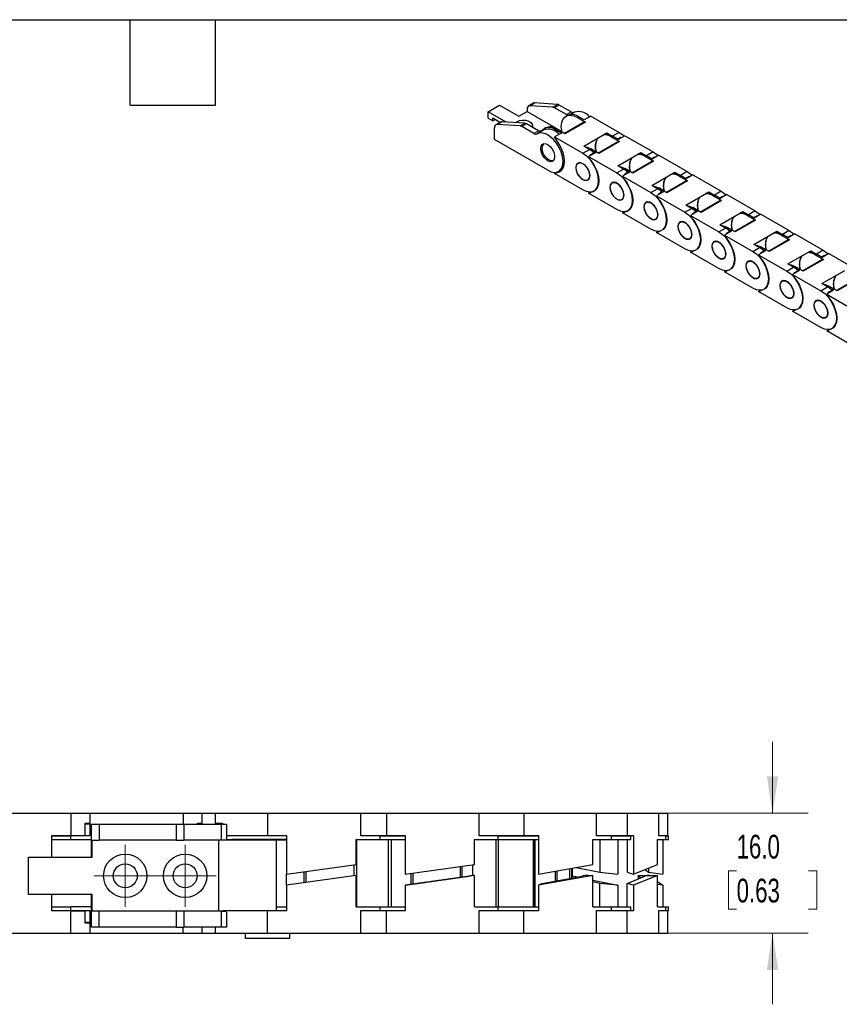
# Model space of a CAD drawing. Header units: millimetres. Extents: x 10 to 410, y 10 to 314.
# Tile 3 of 5: x 189 to 299, y 183 to 314. Entities that reach past the tile are written whole.
import ezdxf

# ---------------------------------------------------------------- set-up
doc = ezdxf.new("R2010")
doc.units = ezdxf.units.MM
doc.header["$LTSCALE"] = 1.5
doc.layers.add('TEXT', color=140, linetype='Continuous', lineweight=25)
doc.styles.add('SLDTEXTSTYLE0', font='TXT', dxfattribs={"width": 0.7})
doc.dimstyles.new('SLDDIMSTYLE2', dxfattribs={"dimtxt": 3.237012, "dimasz": 4.953, "dimexe": 0, "dimexo": 0.0625, "dimgap": 0.809253, "dimtad": 0, "dimtih": 1, "dimtoh": 1, "dimrnd": 1e-09, "dimzin": 4, "dimdsep": 46, "dimtxsty": 'SLDTEXTSTYLE0', "dimsah": 1, "dimcen": 0.09, "dimadec": 0, "dimazin": 1, "dimtfac": 1, "dimtmove": 0, "dimatfit": 0, "dimfxl": 0, "dimfrac": 2, "dimtolj": 1, "dimtzin": 12, "dimarcsym": 0})

# ---------------------------------------------------------------- blocks, each defined once
blk = doc.blocks.new('_D_3')
at = {"color": 7, "linetype": 'Continuous', "lineweight": 0}
for p, q in [((289.71, 208.28), (289.71, 217.81)), ((268.09, 208.28), (294.48, 208.28)), ((284.91, 200.59), (283.82, 200.59)), ((283.82, 200.59), (283.82, 195.45)), ((294.52, 200.59), (295.61, 200.59)), ((295.61, 200.59), (295.61, 195.45)), ((283.82, 195.45), (284.91, 195.45)), ((295.61, 195.45), (294.52, 195.45)), ((268.09, 192.28), (294.48, 192.28)), ((289.71, 192.28), (289.71, 182.76))]:
    blk.add_line(p, q, dxfattribs=at)
at = {"color": 7, "linetype": 'Continuous', "lineweight": 18}
for points in [[(289.71, 208.28), (290.48, 213.23), (288.95, 213.23)], [(289.71, 192.28), (288.95, 187.33), (290.48, 187.33)]]:
    blk.add_solid(points, dxfattribs=at)
at = {"color": 7, "linetype": 'Continuous', "lineweight": 18, "char_height": 3.175, "attachment_point": 1, "style": 'SLDTEXTSTYLE0'}
for s, insert in [('16.0', (284.91, 205.41)), ('0.63', (284.91, 199.54))]:
    blk.add_mtext(s, dxfattribs=dict(at, insert=insert))
blk = doc.blocks.new('SW_CENTERMARKSYMBOL_4')
at = {"color": 0, "linetype": 'Continuous', "lineweight": 18}
for p, q in [((0, 2.54), (0, 4.14)), ((0, 0), (0, 2.54)), ((-2.54, 0), (-4.14, 0)), ((0, 0), (-2.54, 0)), ((0, 0), (0, -2.54)), ((0, 0), (2.54, 0)), ((2.54, 0), (4.14, 0)), ((0, -2.54), (0, -4.14))]:
    blk.add_line(p, q, dxfattribs=at)
blk = doc.blocks.new('SW_CENTERMARKSYMBOL_5')
at = {"color": 0, "linetype": 'Continuous', "lineweight": 18}
for p, q in [((0, 2.54), (0, 4.14)), ((0, 0), (0, 2.54)), ((-2.54, 0), (-4.14, 0)), ((0, 0), (-2.54, 0)), ((0, 0), (0, -2.54)), ((0, 0), (2.54, 0)), ((2.54, 0), (4.14, 0)), ((0, -2.54), (0, -4.14))]:
    blk.add_line(p, q, dxfattribs=at)

msp = doc.modelspace()

# ---------------------------------------------------------------- linework, layer by layer
for p, q in [((251.708, 302.025), (253.224, 302.899)), ((253.224, 302.899), (255.8, 301.412)), ((257.72, 303.161), (257.083, 302.793)), ((257.265, 302.833), (257.902, 303.2)), ((260.328, 302.639), (257.265, 302.833)), ((260.965, 303.007), (257.902, 303.2)), ((260.328, 302.639), (260.965, 303.007)), ((261.211, 302.925), (260.575, 302.557)), ((262.808, 302.003), (261.211, 302.925)), ((254.097, 300.645), (251.708, 302.025)), ((251.708, 301.15), (251.708, 302.025)), ((255.8, 301.412), (256.906, 302.051)), ((256.906, 302.401), (256.906, 302.051)), ((256.906, 302.051), (261.557, 299.366)), ((262.171, 301.636), (260.575, 302.557)), ((262.255, 301.518), (262.103, 301.43)), ((262.171, 301.636), (262.808, 302.003)), ((263.232, 301.958), (262.706, 301.654)), ((263.603, 301.282), (263.754, 301.369)), ((264.519, 300.928), (263.754, 301.369)), ((265.428, 301.453), (264.519, 300.928)), ((265.428, 301.453), (269.209, 299.27)), ((251.708, 301.15), (252.315, 300.8)), ((252.315, 300.8), (252.315, 301.15)), ((253.275, 300.595), (252.315, 301.15)), ((252.315, 300.8), (252.618, 300.975)), ((253.356, 300.641), (252.719, 300.274)), ((252.901, 300.313), (253.538, 300.681)), ((255.964, 300.12), (252.901, 300.313)), ((256.601, 300.487), (253.538, 300.681)), ((255.964, 300.12), (256.601, 300.487)), ((256.847, 300.406), (256.211, 300.038)), ((257.808, 299.116), (256.211, 300.038)), ((258.444, 299.484), (256.847, 300.406)), ((264.587, 300.662), (261.904, 299.114)), ((264.694, 300.652), (261.967, 299.077)), ((263.603, 301.282), (264.694, 300.652)), ((252.542, 298.307), (252.542, 299.882)), ((257.808, 299.116), (258.444, 299.484)), ((259.141, 299.596), (258.232, 299.071)), ((258.639, 299.408), (258.912, 299.566)), ((259.376, 299.856), (259.224, 299.768)), ((261.489, 299.178), (260.58, 298.653)), ((260.724, 299.62), (260.876, 299.707)), ((260.724, 299.62), (261.489, 299.178)), ((261.967, 299.077), (260.876, 299.707)), ((264.49, 297.428), (267.551, 299.195)), ((267.551, 299.195), (268.315, 298.754)), ((268.149, 298.657), (268.3, 298.745)), ((269.065, 298.304), (268.3, 298.745)), ((269.209, 299.27), (268.315, 298.754)), ((269.974, 298.828), (269.065, 298.304)), ((269.974, 298.828), (273.755, 296.646)), ((259.663, 294.196), (252.542, 298.307)), ((259.188, 297.768), (259.172, 297.759)), ((261.19, 297.694), (260.58, 298.653)), ((260.58, 298.653), (264.361, 296.471)), ((265.255, 296.987), (264.49, 297.428)), ((269.132, 298.038), (266.449, 296.489)), ((269.24, 298.028), (266.512, 296.453)), ((268.149, 298.657), (269.24, 298.028)), ((268.967, 298.36), (269.4, 298.61)), ((269.026, 298.326), (269.4, 298.61)), ((269.4, 298.61), (269.475, 298.54)), ((264.361, 296.471), (265.255, 296.987)), ((265.017, 297.124), (265.27, 296.996)), ((266.034, 296.554), (265.125, 296.029)), ((265.27, 296.996), (265.421, 297.083)), ((265.27, 296.996), (266.034, 296.554)), ((265.339, 296.266), (265.839, 296.554)), ((265.394, 296.215), (265.339, 296.266)), ((265.839, 296.554), (265.394, 296.215)), ((266.512, 296.453), (265.421, 297.083)), ((269.036, 294.804), (272.096, 296.571)), ((272.096, 296.571), (272.861, 296.13)), ((272.694, 296.033), (272.846, 296.121)), ((272.694, 296.033), (273.785, 295.404)), ((273.611, 295.679), (272.846, 296.121)), ((273.755, 296.646), (272.861, 296.13)), ((274.52, 296.204), (273.611, 295.679)), ((274.52, 296.204), (278.301, 294.021)), ((260.458, 295.532), (260.474, 295.541)), ((263.862, 295.218), (263.718, 295.135)), ((265.735, 295.07), (265.125, 296.029)), ((265.125, 296.029), (268.906, 293.847)), ((269.8, 294.363), (269.036, 294.804)), ((273.678, 295.414), (270.995, 293.865)), ((273.785, 295.404), (271.058, 293.829)), ((273.513, 295.736), (273.946, 295.986)), ((273.572, 295.702), (273.946, 295.986)), ((273.946, 295.986), (274.021, 295.916)), ((260.58, 293.754), (261.19, 294.009)), ((260.58, 293.754), (261.007, 294.001)), ((264.361, 291.571), (260.58, 293.754)), ((261.11, 294.052), (261.616, 294.345)), ((261.19, 294.009), (261.41, 294.136)), ((261.538, 294.3), (261.602, 294.326)), ((268.906, 293.847), (269.8, 294.363)), ((269.562, 294.5), (269.815, 294.371)), ((270.58, 293.93), (269.671, 293.405)), ((270.281, 292.446), (269.671, 293.405)), ((269.671, 293.405), (273.452, 291.222)), ((269.815, 294.371), (269.967, 294.459)), ((269.815, 294.371), (270.58, 293.93)), ((269.885, 293.641), (270.385, 293.93)), ((269.939, 293.591), (269.885, 293.641)), ((270.385, 293.93), (269.939, 293.591)), ((271.058, 293.829), (269.967, 294.459)), ((273.581, 292.18), (276.642, 293.947)), ((276.642, 293.947), (277.407, 293.505)), ((277.24, 293.409), (277.392, 293.497)), ((277.24, 293.409), (278.331, 292.779)), ((278.156, 293.055), (277.392, 293.497)), ((278.301, 294.021), (277.407, 293.505)), ((279.065, 293.58), (278.156, 293.055)), ((279.065, 293.58), (282.846, 291.397)), ((265.003, 292.908), (265.148, 292.991)), ((268.408, 292.594), (268.263, 292.51)), ((274.346, 291.738), (273.581, 292.18)), ((278.224, 292.79), (275.541, 291.241)), ((278.331, 292.779), (275.604, 291.205)), ((278.059, 293.112), (278.491, 293.362)), ((278.118, 293.077), (278.491, 293.362)), ((278.491, 293.362), (278.566, 293.292)), ((265.125, 291.13), (265.735, 291.385)), ((265.125, 291.13), (265.394, 291.285)), ((268.906, 288.947), (265.125, 291.13)), ((273.452, 291.222), (274.346, 291.738)), ((274.108, 291.876), (274.361, 291.747)), ((275.126, 291.306), (274.217, 290.781)), ((274.827, 289.822), (274.217, 290.781)), ((274.217, 290.781), (277.998, 288.598)), ((274.361, 291.747), (274.513, 291.835)), ((274.361, 291.747), (275.126, 291.306)), ((274.431, 291.017), (274.931, 291.306)), ((274.485, 290.967), (274.431, 291.017)), ((274.931, 291.306), (274.485, 290.967)), ((275.604, 291.205), (274.513, 291.835)), ((278.127, 289.556), (281.188, 291.323)), ((281.188, 291.323), (281.952, 290.881)), ((281.786, 290.785), (281.937, 290.872)), ((281.786, 290.785), (282.877, 290.155)), ((282.702, 290.431), (281.937, 290.872)), ((282.846, 291.397), (281.952, 290.881)), ((283.611, 290.956), (282.702, 290.431)), ((283.611, 290.956), (287.392, 288.773)), ((269.549, 290.283), (269.694, 290.367)), ((272.954, 289.97), (272.809, 289.886)), ((278.892, 289.114), (278.127, 289.556)), ((282.77, 290.166), (280.087, 288.617)), ((282.877, 290.155), (280.149, 288.581)), ((282.604, 290.487), (283.037, 290.737)), ((282.663, 290.453), (283.037, 290.737)), ((283.037, 290.737), (283.112, 290.668)), ((269.671, 288.506), (270.281, 288.761)), ((269.671, 288.506), (269.94, 288.661)), ((273.452, 286.323), (269.671, 288.506)), ((277.998, 288.598), (278.892, 289.114)), ((278.654, 289.252), (278.907, 289.123)), ((279.671, 288.682), (278.762, 288.157)), ((279.372, 287.197), (278.762, 288.157)), ((278.762, 288.157), (282.543, 285.974)), ((278.907, 289.123), (279.058, 289.21)), ((278.907, 289.123), (279.671, 288.682)), ((278.976, 288.393), (279.476, 288.682)), ((279.031, 288.343), (278.976, 288.393)), ((279.476, 288.682), (279.031, 288.343)), ((280.149, 288.581), (279.058, 289.21)), ((282.673, 286.932), (285.733, 288.698)), ((285.733, 288.698), (286.498, 288.257)), ((286.331, 288.161), (286.483, 288.248)), ((286.331, 288.161), (287.422, 287.531)), ((287.248, 287.807), (286.483, 288.248)), ((287.392, 288.773), (286.498, 288.257)), ((288.157, 288.332), (287.248, 287.807)), ((288.157, 288.332), (291.938, 286.149)), ((274.095, 287.659), (274.239, 287.743)), ((277.499, 287.346), (277.355, 287.262)), ((283.437, 286.49), (282.673, 286.932)), ((287.315, 287.542), (284.632, 285.993)), ((287.422, 287.531), (284.695, 285.957)), ((287.15, 287.863), (287.583, 288.113)), ((287.209, 287.829), (287.583, 288.113)), ((287.583, 288.113), (287.658, 288.044)), ((274.217, 285.882), (274.827, 286.137)), ((274.217, 285.882), (274.485, 286.037)), ((277.998, 283.699), (274.217, 285.882)), ((282.543, 285.974), (283.437, 286.49)), ((283.199, 286.627), (283.452, 286.499)), ((284.217, 286.057), (283.308, 285.533)), ((283.918, 284.573), (283.308, 285.533)), ((283.308, 285.533), (287.089, 283.35)), ((283.452, 286.499), (283.604, 286.586)), ((283.452, 286.499), (284.217, 286.057)), ((283.522, 285.769), (284.022, 286.058)), ((283.597, 285.699), (283.522, 285.769)), ((284.022, 286.058), (283.576, 285.719)), ((284.695, 285.957), (283.604, 286.586)), ((287.218, 284.307), (290.279, 286.074)), ((290.279, 286.074), (291.044, 285.633)), ((290.877, 285.537), (291.029, 285.624)), ((290.877, 285.537), (291.968, 284.907)), ((291.793, 285.183), (291.029, 285.624)), ((291.938, 286.149), (291.044, 285.633)), ((292.702, 285.708), (291.793, 285.183)), ((292.702, 285.708), (296.483, 283.525)), ((278.64, 285.035), (278.785, 285.119)), ((282.045, 284.721), (281.901, 284.638)), ((287.983, 283.866), (287.218, 284.307)), ((291.861, 284.917), (289.178, 283.369)), ((291.968, 284.907), (289.241, 283.332)), ((291.696, 285.239), (292.129, 285.489)), ((291.755, 285.205), (292.129, 285.489)), ((292.129, 285.489), (292.203, 285.419)), ((278.762, 283.258), (279.372, 283.512)), ((278.762, 283.258), (279.031, 283.413)), ((282.543, 281.075), (278.762, 283.258)), ((287.089, 283.35), (287.983, 283.866)), ((287.745, 284.003), (287.998, 283.875)), ((288.763, 283.433), (287.854, 282.908)), ((288.464, 281.949), (287.854, 282.908)), ((287.854, 282.908), (291.635, 280.726)), ((287.998, 283.875), (288.15, 283.962)), ((287.998, 283.875), (288.763, 283.433)), ((288.068, 283.145), (288.568, 283.433)), ((288.122, 283.094), (288.068, 283.145)), ((288.568, 283.433), (288.122, 283.094)), ((289.241, 283.332), (288.15, 283.962)), ((291.764, 281.683), (294.825, 283.45)), ((294.825, 283.45), (295.589, 283.009)), ((295.423, 282.912), (295.574, 283)), ((295.423, 282.912), (296.514, 282.283)), ((296.339, 282.559), (295.574, 283)), ((296.483, 283.525), (295.589, 283.009)), ((297.248, 283.083), (296.339, 282.559)), ((297.248, 283.083), (301.029, 280.901)), ((283.186, 282.411), (283.331, 282.494)), ((286.591, 282.097), (286.446, 282.014)), ((292.529, 281.242), (291.764, 281.683)), ((296.407, 282.293), (293.724, 280.744)), ((296.514, 282.283), (293.786, 280.708)), ((296.241, 282.615), (296.674, 282.865)), ((296.301, 282.581), (296.674, 282.865)), ((296.674, 282.865), (296.749, 282.795)), ((283.308, 280.633), (283.918, 280.888)), ((283.308, 280.633), (283.577, 280.789)), ((287.089, 278.451), (283.308, 280.633)), ((291.635, 280.726), (292.529, 281.242)), ((292.291, 281.379), (292.544, 281.251)), ((293.308, 280.809), (292.399, 280.284)), ((293.01, 279.325), (292.399, 280.284)), ((292.399, 280.284), (296.18, 278.102)), ((292.544, 281.251), (292.695, 281.338)), ((292.544, 281.251), (293.308, 280.809)), ((292.613, 280.521), (293.113, 280.809)), ((292.668, 280.47), (292.613, 280.521)), ((293.113, 280.809), (292.668, 280.47)), ((293.786, 280.708), (292.695, 281.338)), ((296.31, 279.059), (299.37, 280.826)), ((287.732, 279.787), (287.876, 279.87)), ((291.137, 279.473), (290.992, 279.39)), ((297.074, 278.618), (296.31, 279.059)), ((300.952, 279.669), (298.269, 278.12)), ((301.059, 279.659), (298.332, 278.084)), ((287.854, 278.009), (288.464, 278.264)), ((287.854, 278.009), (288.122, 278.164)), ((291.635, 275.826), (287.854, 278.009)), ((296.18, 278.102), (297.074, 278.618)), ((296.836, 278.755), (297.09, 278.626)), ((297.854, 278.185), (296.945, 277.66)), ((297.555, 276.701), (296.945, 277.66)), ((296.945, 277.66), (300.726, 275.477)), ((297.09, 278.626), (297.241, 278.714)), ((297.09, 278.626), (297.854, 278.185)), ((297.159, 277.896), (297.659, 278.185)), ((297.213, 277.846), (297.159, 277.896)), ((297.659, 278.185), (297.213, 277.846)), ((298.332, 278.084), (297.241, 278.714)), ((292.277, 277.163), (292.422, 277.246)), ((295.682, 276.849), (295.538, 276.765)), ((292.399, 275.385), (293.01, 275.64)), ((292.399, 275.385), (292.668, 275.54)), ((296.18, 273.202), (292.399, 275.385)), ((296.823, 274.538), (296.968, 274.622)), ((296.945, 272.761), (297.555, 273.016)), ((296.945, 272.761), (297.214, 272.916)), ((300.726, 270.578), (296.945, 272.761)), ((183.451, 208.281), (195.927, 208.281)), ((195.927, 208.281), (195.927, 205.331)), ((195.927, 208.281), (198.451, 208.281)), ((198.451, 208.281), (198.451, 205.281)), ((198.451, 208.281), (210.927, 208.281)), ((210.927, 208.281), (213.451, 208.281)), ((210.927, 208.281), (210.927, 206.781)), ((213.451, 208.281), (213.451, 206.781)), ((213.451, 208.281), (215.206, 208.281)), ((215.206, 208.281), (215.206, 206.981)), ((215.206, 208.281), (222.206, 208.281)), ((222.206, 208.281), (222.206, 205.331)), ((222.206, 208.281), (234.683, 208.281)), ((234.683, 208.281), (238.122, 208.281)), ((234.683, 205.281), (234.683, 208.281)), ((238.122, 208.281), (238.122, 205.331)), ((238.122, 208.281), (250.492, 208.281)), ((250.492, 208.281), (256.463, 208.281)), ((250.492, 205.281), (250.492, 208.281)), ((256.463, 208.281), (256.463, 205.331)), ((256.463, 208.281), (266.185, 208.281)), ((266.185, 208.281), (270.283, 208.281)), ((266.185, 205.281), (266.185, 208.281)), ((270.283, 208.281), (270.283, 205.331)), ((270.283, 208.281), (274.527, 208.281)), ((274.527, 208.281), (275.698, 208.281)), ((274.527, 205.281), (274.527, 208.281)), ((275.698, 205.331), (275.698, 208.281)), ((197.857, 206.981), (198.451, 206.981)), ((197.857, 205.331), (197.857, 206.981)), ((197.857, 206.881), (198.451, 206.881)), ((198.706, 202.431), (198.706, 206.781)), ((199.706, 206.781), (198.706, 206.781)), ((199.706, 206.781), (199.706, 204.681)), ((210.033, 206.781), (199.706, 206.781)), ((210.033, 204.681), (210.033, 206.781)), ((211.033, 206.781), (210.033, 206.781)), ((211.033, 206.781), (211.033, 204.681)), ((216.083, 206.781), (211.033, 206.781)), ((212.857, 206.981), (213.451, 206.981)), ((212.857, 206.781), (212.857, 206.981)), ((212.857, 206.881), (213.451, 206.881)), ((215.206, 206.981), (216.203, 206.981)), ((216.083, 204.681), (216.083, 206.781)), ((216.727, 206.781), (216.083, 206.781)), ((216.203, 206.981), (216.203, 206.781)), ((216.727, 206.781), (216.727, 204.781)), ((193.404, 205.331), (195.927, 205.331)), ((193.404, 202.431), (193.404, 205.331)), ((193.404, 205.281), (195.927, 205.281)), ((195.927, 205.331), (197.857, 205.331)), ((195.927, 204.781), (195.927, 205.281)), ((198.451, 205.281), (195.927, 205.281)), ((216.727, 205.331), (222.206, 205.331)), ((222.206, 205.331), (224.73, 205.331)), ((224.73, 205.331), (224.73, 200.139)), ((234.683, 205.331), (238.122, 205.331)), ((237.206, 205.281), (234.683, 205.281)), ((237.206, 205.331), (237.206, 205.281)), ((237.206, 205.281), (237.206, 204.781)), ((237.206, 205.281), (240.624, 205.281)), ((238.122, 205.331), (240.624, 205.331)), ((239.923, 205.281), (239.923, 205.331)), ((240.624, 205.331), (240.624, 200.139)), ((252.993, 205.281), (250.492, 205.281)), ((250.598, 205.331), (256.463, 205.331)), ((252.548, 205.331), (252.548, 205.281)), ((252.993, 205.281), (252.993, 204.781)), ((252.993, 205.281), (258.392, 205.281)), ((255.08, 205.281), (255.08, 205.331)), ((256.463, 205.331), (258.429, 205.331)), ((258.429, 205.331), (258.429, 200.139)), ((266.185, 205.331), (270.283, 205.331)), ((268.151, 205.281), (266.185, 205.281)), ((267.36, 205.281), (267.36, 205.331)), ((268.151, 205.281), (268.151, 204.781)), ((268.151, 205.281), (270.763, 205.281)), ((270.195, 205.331), (270.195, 205.281)), ((270.283, 205.331), (271.141, 205.331)), ((270.763, 204.781), (270.763, 205.281)), ((271.141, 205.331), (271.141, 200.139)), ((274.527, 205.331), (275.698, 205.331)), ((275.386, 205.281), (274.527, 205.281)), ((275.061, 205.331), (275.061, 205.281)), ((275.386, 205.281), (275.386, 204.781)), ((275.386, 205.281), (275.803, 205.281)), ((275.803, 204.781), (275.803, 205.281)), ((193.404, 204.781), (195.927, 204.781)), ((195.927, 204.781), (198.706, 204.781)), ((198.76, 202.431), (198.76, 204.681)), ((198.76, 204.681), (199.706, 204.681)), ((210.033, 204.681), (199.706, 204.681)), ((210.033, 204.681), (211.033, 204.681)), ((216.083, 204.681), (211.033, 204.681)), ((215.706, 195.181), (215.706, 204.681)), ((217.482, 204.681), (216.083, 204.681)), ((216.727, 204.781), (217.482, 204.781)), ((217.482, 204.781), (217.482, 204.681)), ((224.73, 204.781), (217.482, 204.781)), ((224.73, 204.681), (217.482, 204.681)), ((223.404, 195.231), (223.404, 204.681)), ((234.066, 204.781), (237.206, 204.781)), ((234.066, 201.451), (234.066, 204.781)), ((234.106, 204.781), (234.106, 195.781)), ((237.206, 204.781), (240.624, 204.781)), ((238.404, 195.781), (238.404, 204.781)), ((238.792, 195.781), (238.792, 204.781)), ((249.88, 204.781), (252.993, 204.781)), ((249.88, 201.451), (249.88, 204.781)), ((252.781, 195.781), (252.781, 204.781)), ((252.993, 204.781), (258.429, 204.781)), ((253.024, 204.781), (253.024, 195.781)), ((257.748, 195.781), (257.748, 204.781)), ((257.818, 195.781), (257.818, 204.781)), ((257.976, 195.781), (257.976, 204.781)), ((265.704, 204.781), (268.151, 204.781)), ((265.704, 201.451), (265.704, 204.781)), ((266.612, 204.781), (266.612, 200.4)), ((268.151, 204.781), (270.763, 204.781)), ((269.047, 204.781), (269.047, 200.139)), ((270.268, 204.781), (270.268, 200.4)), ((274.317, 204.781), (275.386, 204.781)), ((274.317, 201.451), (274.317, 204.781)), ((275.061, 204.781), (275.061, 200.139)), ((275.386, 204.781), (275.803, 204.781)), ((190.256, 197.431), (190.256, 202.431)), ((190.256, 202.431), (198.76, 202.431)), ((224.73, 200.139), (234.066, 201.451)), ((233.782, 199.931), (233.782, 201.411)), ((240.624, 200.139), (249.88, 201.451)), ((249.654, 199.964), (249.654, 201.419)), ((258.429, 200.139), (265.704, 201.451)), ((271.141, 200.139), (274.317, 201.451)), ((224.73, 198.659), (224.73, 200.139)), ((227.1, 198.992), (227.1, 200.472)), ((227.323, 200.504), (227.323, 199.024)), ((241.409, 198.785), (241.409, 200.25)), ((241.645, 200.284), (241.645, 198.823)), ((247.984, 199.732), (247.984, 201.183)), ((248.248, 199.77), (248.248, 201.22)), ((260.703, 199.25), (260.703, 200.549)), ((260.883, 200.582), (260.883, 199.283)), ((262.618, 199.596), (262.618, 200.895)), ((262.87, 199.641), (262.87, 200.94)), ((262.934, 200.952), (262.934, 199.653)), ((262.935, 199.653), (262.935, 200.952)), ((263.477, 201.05), (266.612, 200.4)), ((266.612, 200.4), (269.047, 200.139)), ((270.268, 200.4), (271.141, 200.139)), ((272.628, 200.753), (273.125, 200.4)), ((273.125, 200.959), (273.125, 200.4)), ((273.125, 200.4), (275.061, 200.139)), ((234.066, 199.971), (224.73, 198.659)), ((234.066, 195.781), (234.066, 199.971)), ((249.88, 199.971), (240.624, 198.659)), ((240.624, 198.659), (242.255, 198.92)), ((242.255, 198.92), (249.175, 199.901)), ((249.736, 199.971), (249.88, 199.971)), ((249.88, 195.781), (249.88, 199.971)), ((265.704, 199.971), (258.429, 198.659)), ((258.429, 198.659), (258.873, 198.92)), ((258.873, 198.92), (264.312, 199.901)), ((262.935, 199.926), (263.639, 199.78)), ((263.01, 199.666), (262.935, 199.682)), ((265.015, 199.971), (265.704, 199.971)), ((265.704, 195.781), (265.704, 199.971)), ((265.704, 199.352), (269.047, 198.659)), ((266.612, 198.92), (265.704, 199.108)), ((269.047, 198.659), (266.612, 198.92)), ((266.612, 195.781), (266.612, 198.92)), ((270.268, 198.92), (272.643, 199.901)), ((271.141, 198.659), (270.268, 198.92)), ((270.268, 195.781), (270.268, 198.92)), ((274.317, 199.971), (271.141, 198.659)), ((271.734, 199.915), (271.734, 199.526)), ((272.075, 199.666), (271.744, 199.901)), ((271.744, 199.901), (271.744, 199.53)), ((272.136, 199.971), (273.214, 199.971)), ((273.214, 199.971), (273.215, 199.971)), ((273.283, 199.971), (274.317, 199.971)), ((274.317, 195.781), (274.317, 199.971)), ((274.317, 199.187), (275.061, 198.659)), ((275.061, 198.659), (274.317, 198.759)), ((198.76, 197.431), (190.256, 197.431)), ((193.404, 195.231), (193.404, 197.431)), ((198.706, 193.081), (198.706, 197.431)), ((198.76, 195.181), (198.76, 197.431)), ((224.73, 198.659), (224.73, 195.231)), ((240.624, 198.659), (240.624, 195.231)), ((258.429, 198.659), (258.429, 195.231)), ((269.047, 198.659), (269.047, 195.781)), ((271.141, 198.659), (271.141, 195.231)), ((275.061, 198.659), (275.061, 195.781)), ((193.404, 195.781), (195.927, 195.781)), ((193.404, 195.281), (195.927, 195.281)), ((195.927, 195.231), (193.404, 195.231)), ((198.706, 195.781), (195.927, 195.781)), ((195.927, 195.281), (195.927, 195.781)), ((195.927, 195.281), (198.451, 195.281)), ((195.927, 192.281), (195.927, 195.231)), ((195.927, 195.231), (197.857, 195.231)), ((197.857, 193.581), (197.857, 195.231)), ((198.451, 195.281), (198.451, 192.281)), ((199.706, 195.181), (198.76, 195.181)), ((199.706, 193.081), (199.706, 195.181)), ((210.033, 195.181), (199.706, 195.181)), ((210.033, 193.081), (210.033, 195.181)), ((211.033, 195.181), (210.033, 195.181)), ((211.033, 195.181), (211.033, 193.081)), ((216.083, 195.181), (211.033, 195.181)), ((216.083, 193.081), (216.083, 195.181)), ((216.083, 195.181), (216.727, 195.181)), ((216.203, 195.231), (216.203, 195.181)), ((222.206, 195.231), (216.203, 195.231)), ((216.727, 195.081), (216.727, 193.081)), ((222.206, 192.281), (222.206, 195.231)), ((224.73, 195.231), (222.206, 195.231)), ((223.404, 195.781), (224.73, 195.781)), ((223.404, 195.281), (224.73, 195.281)), ((234.066, 195.781), (237.206, 195.781)), ((234.683, 195.281), (237.206, 195.281)), ((234.683, 192.281), (234.683, 195.281)), ((238.122, 195.231), (234.683, 195.231)), ((237.206, 195.781), (237.206, 195.281)), ((237.206, 195.781), (240.624, 195.781)), ((237.206, 195.281), (240.624, 195.281)), ((237.206, 195.281), (237.206, 195.231)), ((238.122, 192.281), (238.122, 195.231)), ((240.624, 195.231), (238.122, 195.231)), ((239.923, 195.231), (239.923, 195.281)), ((249.88, 195.781), (252.993, 195.781)), ((250.492, 195.281), (252.993, 195.281)), ((250.492, 192.281), (250.492, 195.281)), ((256.463, 195.231), (250.598, 195.231)), ((252.548, 195.281), (252.548, 195.231)), ((252.993, 195.781), (252.993, 195.281)), ((252.993, 195.781), (258.429, 195.781)), ((252.993, 195.281), (258.392, 195.281)), ((255.08, 195.231), (255.08, 195.281)), ((256.463, 192.281), (256.463, 195.231)), ((258.429, 195.231), (256.463, 195.231)), ((265.704, 195.781), (268.151, 195.781)), ((266.185, 195.281), (268.151, 195.281)), ((266.185, 192.281), (266.185, 195.281)), ((270.283, 195.231), (266.185, 195.231)), ((267.36, 195.231), (267.36, 195.281)), ((268.151, 195.781), (268.151, 195.281)), ((268.151, 195.781), (270.763, 195.781)), ((268.151, 195.281), (270.763, 195.281)), ((270.195, 195.281), (270.195, 195.231)), ((270.283, 192.281), (270.283, 195.231)), ((271.141, 195.231), (270.283, 195.231)), ((270.763, 195.281), (270.763, 195.781)), ((274.317, 195.781), (275.386, 195.781)), ((274.527, 195.281), (275.386, 195.281)), ((274.527, 192.281), (274.527, 195.281)), ((275.698, 195.231), (274.527, 195.231)), ((275.061, 195.281), (275.061, 195.231)), ((275.386, 195.781), (275.386, 195.281)), ((275.386, 195.781), (275.803, 195.781)), ((275.386, 195.281), (275.803, 195.281)), ((275.698, 192.281), (275.698, 195.231)), ((275.803, 195.281), (275.803, 195.781)), ((198.451, 193.681), (197.857, 193.681)), ((198.451, 193.581), (197.857, 193.581)), ((183.451, 192.281), (195.927, 192.281)), ((195.927, 192.281), (198.451, 192.281)), ((198.451, 192.281), (210.927, 192.281)), ((199.706, 193.081), (198.706, 193.081)), ((210.033, 193.081), (199.706, 193.081)), ((210.033, 193.081), (211.033, 193.081)), ((210.927, 192.281), (210.927, 193.081)), ((210.927, 192.281), (213.451, 192.281)), ((216.083, 193.081), (211.033, 193.081)), ((213.451, 193.081), (213.451, 192.281)), ((213.451, 192.281), (215.206, 192.281)), ((215.206, 193.081), (215.206, 192.281)), ((215.206, 192.281), (222.206, 192.281)), ((216.727, 193.081), (216.083, 193.081)), ((219.206, 192.281), (219.206, 191.581)), ((222.206, 192.281), (234.683, 192.281)), ((225.206, 191.581), (225.206, 192.281)), ((234.683, 192.281), (238.122, 192.281)), ((238.122, 192.281), (250.492, 192.281)), ((250.492, 192.281), (256.463, 192.281)), ((256.463, 192.281), (266.185, 192.281)), ((266.185, 192.281), (270.283, 192.281)), ((270.283, 192.281), (274.527, 192.281)), ((274.527, 192.281), (275.698, 192.281)), ((219.206, 191.581), (225.206, 191.581))]:
    msp.add_line(p, q)
at = {"flags": 128}
for points in [[(261.57, 299.306), (261.535, 299.481), (261.482, 300.057), (261.535, 300.571), (261.692, 300.998), (261.944, 301.317), (262.28, 301.511), (262.683, 301.57), (263.131, 301.493), (263.603, 301.282)], [(255.35, 300.566), (255.527, 300.695), (255.88, 300.838), (256.297, 300.902), (256.727, 300.881), (257.118, 300.775), (257.424, 300.599), (257.606, 300.373), (257.644, 300.125), (257.593, 299.975)], [(259.663, 294.196), (260.131, 293.988), (260.573, 293.917), (260.967, 293.985), (261.293, 294.189), (261.532, 294.518), (261.673, 294.955), (261.707, 295.477), (261.634, 296.056), (261.456, 296.661), (261.183, 297.261), (260.831, 297.824), (260.416, 298.32), (259.962, 298.722), (259.492, 299.011), (259.031, 299.169), (258.603, 299.19), (258.232, 299.071)], [(258.462, 299.473), (258.722, 299.503), (258.808, 299.505)], [(269.209, 299.27), (269.681, 298.936), (269.869, 298.768)], [(258.724, 297.1), (258.775, 297.423), (258.922, 297.652), (259.15, 297.763), (259.433, 297.743), (259.741, 297.594), (260.041, 297.333), (260.3, 296.989), (260.49, 296.597), (260.59, 296.201), (260.59, 295.844), (260.49, 295.564), (260.3, 295.392), (260.041, 295.346), (259.741, 295.432), (259.433, 295.639), (259.15, 295.946), (258.922, 296.319), (258.775, 296.718), (258.724, 297.1)], [(261.19, 294.009), (261.498, 294.212), (261.73, 294.527), (261.873, 294.939), (261.921, 295.429), (261.873, 295.976), (261.73, 296.553), (261.498, 297.135), (261.19, 297.694)], [(264.597, 297.366), (264.949, 297.294), (265.421, 297.083)], [(260.474, 295.542), (260.269, 295.474), (259.973, 295.52), (259.657, 295.702), (259.36, 295.998), (259.118, 296.372), (258.961, 296.779), (258.906, 297.17)], [(264.361, 296.471), (264.833, 296.137), (265.281, 295.697), (265.683, 295.173), (266.019, 294.591), (266.272, 293.981), (266.429, 293.372), (266.482, 292.796), (266.429, 292.282), (266.272, 291.855), (266.019, 291.536), (265.683, 291.342), (265.281, 291.283), (264.833, 291.36), (264.361, 291.571)], [(273.755, 296.646), (274.227, 296.312), (274.415, 296.144)], [(265.292, 293.483), (265.236, 293.884), (265.074, 294.301), (264.827, 294.684), (264.522, 294.987), (264.199, 295.174), (263.895, 295.222), (263.647, 295.125), (263.485, 294.895), (263.429, 294.559), (263.485, 294.159), (263.647, 293.741), (263.895, 293.358), (264.199, 293.055), (264.522, 292.868), (264.827, 292.82), (265.074, 292.917), (265.236, 293.148), (265.292, 293.483)], [(263.451, 294.546), (263.506, 294.873), (263.664, 295.098), (263.906, 295.193), (264.203, 295.146), (264.518, 294.964), (264.815, 294.668), (265.057, 294.294), (265.215, 293.887), (265.27, 293.496), (265.215, 293.169), (265.057, 292.944), (264.815, 292.849), (264.518, 292.896), (264.203, 293.078), (263.906, 293.374), (263.664, 293.748), (263.506, 294.155), (263.451, 294.546)], [(265.735, 291.385), (266.044, 291.588), (266.275, 291.902), (266.418, 292.315), (266.467, 292.805), (266.418, 293.352), (266.275, 293.929), (266.044, 294.511), (265.735, 295.07)], [(269.143, 294.742), (269.495, 294.67), (269.967, 294.459)], [(268.906, 293.847), (269.378, 293.513), (269.827, 293.073), (270.229, 292.549), (270.565, 291.967), (270.818, 291.356), (270.974, 290.748), (271.028, 290.172), (270.974, 289.658), (270.818, 289.231), (270.565, 288.912), (270.229, 288.718), (269.827, 288.659), (269.378, 288.736), (268.906, 288.947)], [(278.301, 294.021), (278.773, 293.688), (278.96, 293.519)], [(269.838, 290.859), (269.782, 291.259), (269.62, 291.676), (269.372, 292.06), (269.068, 292.363), (268.744, 292.55), (268.44, 292.598), (268.192, 292.501), (268.031, 292.27), (267.974, 291.935), (268.031, 291.534), (268.192, 291.117), (268.44, 290.734), (268.744, 290.431), (269.068, 290.244), (269.372, 290.196), (269.62, 290.293), (269.782, 290.523), (269.838, 290.859)], [(267.997, 291.922), (268.052, 292.249), (268.21, 292.474), (268.452, 292.568), (268.748, 292.522), (269.064, 292.34), (269.361, 292.044), (269.603, 291.67), (269.761, 291.263), (269.815, 290.872), (269.761, 290.545), (269.603, 290.32), (269.361, 290.225), (269.064, 290.272), (268.748, 290.454), (268.452, 290.75), (268.21, 291.124), (268.052, 291.531), (267.997, 291.922)], [(270.281, 288.761), (270.59, 288.963), (270.821, 289.278), (270.964, 289.69), (271.012, 290.181), (270.964, 290.728), (270.821, 291.305), (270.59, 291.887), (270.281, 292.446)], [(273.688, 292.118), (274.041, 292.046), (274.513, 291.835)], [(273.452, 291.222), (273.924, 290.888), (274.372, 290.448), (274.775, 289.924), (275.11, 289.343), (275.363, 288.732), (275.52, 288.124), (275.573, 287.548), (275.52, 287.034), (275.363, 286.607), (275.11, 286.288), (274.775, 286.094), (274.372, 286.034), (273.924, 286.112), (273.452, 286.323)], [(282.846, 291.397), (283.318, 291.063), (283.506, 290.895)], [(274.384, 288.235), (274.328, 288.635), (274.166, 289.052), (273.918, 289.436), (273.614, 289.739), (273.29, 289.926), (272.986, 289.974), (272.738, 289.877), (272.576, 289.646), (272.52, 289.311), (272.576, 288.91), (272.738, 288.493), (272.986, 288.11), (273.29, 287.806), (273.614, 287.62), (273.918, 287.572), (274.166, 287.669), (274.328, 287.899), (274.384, 288.235)], [(272.543, 289.298), (272.598, 289.625), (272.756, 289.85), (272.997, 289.944), (273.294, 289.898), (273.61, 289.715), (273.907, 289.419), (274.148, 289.046), (274.306, 288.639), (274.361, 288.248), (274.306, 287.92), (274.148, 287.696), (273.907, 287.601), (273.61, 287.648), (273.294, 287.83), (272.997, 288.126), (272.756, 288.5), (272.598, 288.907), (272.543, 289.298)], [(274.827, 286.137), (275.135, 286.339), (275.367, 286.654), (275.51, 287.066), (275.558, 287.557), (275.51, 288.103), (275.367, 288.681), (275.135, 289.262), (274.827, 289.822)], [(278.234, 289.494), (278.586, 289.422), (279.058, 289.21)], [(277.998, 288.598), (278.47, 288.264), (278.918, 287.824), (279.32, 287.3), (279.656, 286.718), (279.909, 286.108), (280.066, 285.5), (280.119, 284.924), (280.066, 284.41), (279.909, 283.982), (279.656, 283.664), (279.32, 283.47), (278.918, 283.41), (278.47, 283.488), (277.998, 283.699)], [(287.392, 288.773), (287.864, 288.439), (288.052, 288.271)], [(278.93, 285.611), (278.873, 286.011), (278.711, 286.428), (278.464, 286.811), (278.159, 287.115), (277.836, 287.302), (277.532, 287.349), (277.284, 287.252), (277.122, 287.022), (277.066, 286.687), (277.122, 286.286), (277.284, 285.869), (277.532, 285.486), (277.836, 285.182), (278.159, 284.995), (278.464, 284.948), (278.711, 285.045), (278.873, 285.275), (278.93, 285.611)], [(277.088, 286.673), (277.143, 287.001), (277.301, 287.225), (277.543, 287.32), (277.84, 287.274), (278.156, 287.091), (278.452, 286.795), (278.694, 286.421), (278.852, 286.014), (278.907, 285.624), (278.852, 285.296), (278.694, 285.072), (278.452, 284.977), (278.156, 285.024), (277.84, 285.206), (277.543, 285.502), (277.301, 285.876), (277.143, 286.283), (277.088, 286.673)], [(279.372, 283.512), (279.681, 283.715), (279.912, 284.03), (280.055, 284.442), (280.104, 284.933), (280.055, 285.479), (279.912, 286.057), (279.681, 286.638), (279.372, 287.197)], [(282.78, 286.87), (283.132, 286.797), (283.604, 286.586)], [(282.543, 285.974), (283.015, 285.64), (283.464, 285.2), (283.866, 284.676), (284.202, 284.094), (284.455, 283.484), (284.611, 282.876), (284.665, 282.3), (284.611, 281.785), (284.455, 281.358), (284.202, 281.04), (283.866, 280.846), (283.464, 280.786), (283.015, 280.864), (282.543, 281.075)], [(291.938, 286.149), (292.41, 285.815), (292.597, 285.647)], [(283.475, 282.986), (283.419, 283.387), (283.257, 283.804), (283.009, 284.187), (282.705, 284.491), (282.382, 284.678), (282.077, 284.725), (281.829, 284.628), (281.668, 284.398), (281.611, 284.062), (281.668, 283.662), (281.829, 283.245), (282.077, 282.861), (282.382, 282.558), (282.705, 282.371), (283.009, 282.323), (283.257, 282.421), (283.419, 282.651), (283.475, 282.986)], [(281.634, 284.049), (281.689, 284.377), (281.847, 284.601), (282.089, 284.696), (282.385, 284.649), (282.701, 284.467), (282.998, 284.171), (283.24, 283.797), (283.398, 283.39), (283.452, 283), (283.398, 282.672), (283.24, 282.448), (282.998, 282.353), (282.701, 282.399), (282.385, 282.582), (282.089, 282.878), (281.847, 283.252), (281.689, 283.659), (281.634, 284.049)], [(283.918, 280.888), (284.227, 281.091), (284.458, 281.406), (284.601, 281.818), (284.649, 282.309), (284.601, 282.855), (284.458, 283.433), (284.227, 284.014), (283.918, 284.573)], [(287.325, 284.245), (287.678, 284.173), (288.15, 283.962)], [(287.089, 283.35), (287.561, 283.016), (288.009, 282.576), (288.412, 282.052), (288.748, 281.47), (289, 280.86), (289.157, 280.251), (289.21, 279.676), (289.157, 279.161), (289, 278.734), (288.748, 278.415), (288.412, 278.221), (288.009, 278.162), (287.561, 278.24), (287.089, 278.451)], [(296.483, 283.525), (296.955, 283.191), (297.143, 283.023)], [(288.021, 280.362), (287.965, 280.763), (287.803, 281.18), (287.555, 281.563), (287.251, 281.867), (286.927, 282.053), (286.623, 282.101), (286.375, 282.004), (286.213, 281.774), (286.157, 281.438), (286.213, 281.038), (286.375, 280.621), (286.623, 280.237), (286.927, 279.934), (287.251, 279.747), (287.555, 279.699), (287.803, 279.796), (287.965, 280.027), (288.021, 280.362)], [(286.18, 281.425), (286.235, 281.752), (286.393, 281.977), (286.634, 282.072), (286.931, 282.025), (287.247, 281.843), (287.544, 281.547), (287.785, 281.173), (287.943, 280.766), (287.998, 280.375), (287.943, 280.048), (287.785, 279.823), (287.544, 279.729), (287.247, 279.775), (286.931, 279.957), (286.634, 280.253), (286.393, 280.627), (286.235, 281.034), (286.18, 281.425)], [(288.464, 278.264), (288.772, 278.467), (289.004, 278.782), (289.147, 279.194), (289.195, 279.684), (289.147, 280.231), (289.004, 280.808), (288.772, 281.39), (288.464, 281.949)], [(291.871, 281.621), (292.223, 281.549), (292.695, 281.338)], [(291.635, 280.726), (292.107, 280.392), (292.555, 279.952), (292.957, 279.428), (293.293, 278.846), (293.546, 278.236), (293.703, 277.627), (293.756, 277.051), (293.703, 276.537), (293.546, 276.11), (293.293, 275.791), (292.957, 275.597), (292.555, 275.538), (292.107, 275.615), (291.635, 275.826)], [(292.567, 277.738), (292.51, 278.139), (292.349, 278.556), (292.101, 278.939), (291.797, 279.242), (291.473, 279.429), (291.169, 279.477), (290.921, 279.38), (290.759, 279.15), (290.703, 278.814), (290.759, 278.414), (290.921, 277.996), (291.169, 277.613), (291.473, 277.31), (291.797, 277.123), (292.101, 277.075), (292.349, 277.172), (292.51, 277.402), (292.567, 277.738)], [(290.726, 278.801), (290.78, 279.128), (290.938, 279.353), (291.18, 279.448), (291.477, 279.401), (291.793, 279.219), (292.089, 278.923), (292.331, 278.549), (292.489, 278.142), (292.544, 277.751), (292.489, 277.424), (292.331, 277.199), (292.089, 277.104), (291.793, 277.151), (291.477, 277.333), (291.18, 277.629), (290.938, 278.003), (290.78, 278.41), (290.726, 278.801)], [(293.01, 275.64), (293.318, 275.843), (293.549, 276.157), (293.692, 276.57), (293.741, 277.06), (293.692, 277.607), (293.549, 278.184), (293.318, 278.766), (293.01, 279.325)], [(296.417, 278.997), (296.769, 278.925), (297.241, 278.714)], [(296.18, 278.102), (296.652, 277.768), (297.101, 277.328), (297.503, 276.804), (297.839, 276.222), (298.092, 275.611), (298.249, 275.003), (298.302, 274.427), (298.249, 273.913), (298.092, 273.486), (297.839, 273.167), (297.503, 272.973), (297.101, 272.914), (296.652, 272.991), (296.18, 273.202)], [(297.112, 275.114), (297.056, 275.514), (296.894, 275.931), (296.646, 276.315), (296.342, 276.618), (296.019, 276.805), (295.714, 276.853), (295.467, 276.756), (295.305, 276.525), (295.249, 276.19), (295.305, 275.789), (295.467, 275.372), (295.714, 274.989), (296.019, 274.686), (296.342, 274.499), (296.646, 274.451), (296.894, 274.548), (297.056, 274.778), (297.112, 275.114)], [(295.271, 276.177), (295.326, 276.504), (295.484, 276.729), (295.726, 276.823), (296.023, 276.777), (296.338, 276.595), (296.635, 276.299), (296.877, 275.925), (297.035, 275.518), (297.09, 275.127), (297.035, 274.8), (296.877, 274.575), (296.635, 274.48), (296.338, 274.527), (296.023, 274.709), (295.726, 275.005), (295.484, 275.379), (295.326, 275.786), (295.271, 276.177)], [(297.555, 273.016), (297.864, 273.218), (298.095, 273.533), (298.238, 273.945), (298.287, 274.436), (298.238, 274.983), (298.095, 275.56), (297.864, 276.142), (297.555, 276.701)], [(271.744, 199.901), (271.735, 199.913), (271.74, 199.925), (271.761, 199.936), (271.795, 199.946), (271.844, 199.955), (271.904, 199.962), (271.974, 199.967), (272.052, 199.97), (272.136, 199.971)]]:
    msp.add_lwpolyline(points, dxfattribs=at)
for centre, radius in [((203.206, 199.931), 2.9), ((211.206, 199.931), 2.9), ((203.206, 199.931), 1.6), ((211.206, 199.931), 1.6)]:
    msp.add_circle(centre, radius)
for centre, radius, start, end in [((257.266, 302.466), 0.366, 90.12372, 190.30699), ((257.874, 302.885), 0.316, 85.07923, 119.32977), ((260.275, 302.067), 0.574, 58.56999, 84.71468), ((260.912, 302.435), 0.574, 58.56999, 84.71468), ((262.495, 302.179), 0.633, 239.26886, 256.41025), ((262.875, 300.13), 1.52, 54.61398, 114.07557), ((263.06, 302.356), 0.434, 234.52791, 293.38671), ((263.813, 300.191), 1.86, 38.81085, 108.21569), ((252.902, 299.947), 0.366, 90.12372, 190.30699), ((253.511, 300.366), 0.316, 85.07923, 119.32977), ((255.911, 299.548), 0.574, 58.56999, 84.71468), ((256.548, 299.916), 0.574, 58.56999, 84.71468), ((260.001, 298.52), 1.474, 53.60737, 115.08217), ((264.631, 300.564), 0.108, 54.38242, 114.30712), ((258.059, 299.47), 0.434, 234.52791, 293.38671), ((258.762, 300.016), 0.62, 239.16625, 258.61821), ((258.984, 299.897), 0.339, 257.71725, 297.48702), ((259.882, 298.569), 1.347, 51.28334, 132.67347), ((259.727, 297.845), 1.847, 38.52435, 108.50218), ((267.178, 297.163), 1.782, 57.00843, 92.02824), ((267.308, 297.172), 1.86, 57.76541, 91.27127), ((266.762, 296.074), 3.098, 54.33277, 59.90869), ((259.506, 297.252), 0.606, 121.55548, 187.75071), ((268.325, 297.363), 2.311, 151.34671, 197.1213), ((268.389, 297.34), 2.354, 150.63537, 196.46147), ((269.177, 297.94), 0.108, 54.38242, 114.30712), ((263.524, 294.035), 3.422, 47.41288, 59.61441), ((271.724, 294.539), 1.782, 57.00843, 92.02824), ((271.854, 294.547), 1.86, 57.76541, 91.27127), ((271.308, 293.449), 3.098, 54.33277, 59.90869), ((272.87, 294.738), 2.311, 151.34671, 197.1213), ((272.935, 294.716), 2.354, 150.63537, 196.46147), ((273.723, 295.316), 0.108, 54.38242, 114.30712), ((268.069, 291.411), 3.422, 47.41288, 59.61441), ((276.27, 291.914), 1.782, 57.00843, 92.02824), ((276.399, 291.923), 1.86, 57.76541, 91.27127), ((275.854, 290.825), 3.098, 54.33277, 59.90869), ((277.416, 292.114), 2.311, 151.34671, 197.1213), ((277.481, 292.092), 2.354, 150.63537, 196.46147), ((278.268, 292.692), 0.108, 54.38242, 114.30712), ((272.615, 288.787), 3.422, 47.41288, 59.61441), ((280.815, 289.29), 1.782, 57.00843, 92.02824), ((280.945, 289.299), 1.86, 57.76541, 91.27127), ((280.399, 288.201), 3.098, 54.33277, 59.90869), ((281.962, 289.49), 2.311, 151.34671, 197.1213), ((282.026, 289.468), 2.354, 150.63537, 196.46147), ((282.814, 290.068), 0.108, 54.38242, 114.30712), ((277.161, 286.162), 3.422, 47.41288, 59.61441), ((285.361, 286.666), 1.782, 57.00843, 92.02824), ((285.491, 286.675), 1.86, 57.76541, 91.27127), ((284.945, 285.577), 3.098, 54.33277, 59.90869), ((286.507, 286.866), 2.311, 151.34671, 197.1213), ((286.572, 286.844), 2.354, 150.63537, 196.46147), ((287.36, 287.443), 0.108, 54.38242, 114.30712), ((281.707, 283.538), 3.422, 47.41288, 59.61441), ((289.907, 284.042), 1.782, 57.00843, 92.02824), ((290.036, 284.051), 1.86, 57.76541, 91.27127), ((289.491, 282.953), 3.098, 54.33277, 59.90869), ((291.053, 284.242), 2.311, 151.34671, 197.1213), ((291.118, 284.219), 2.354, 150.63537, 196.46147), ((291.905, 284.819), 0.108, 54.38242, 114.30712), ((286.252, 280.914), 3.422, 47.41288, 59.61441), ((294.452, 281.418), 1.782, 57.00843, 92.02824), ((294.582, 281.427), 1.86, 57.76541, 91.27127), ((294.036, 280.328), 3.098, 54.33277, 59.90869), ((295.599, 281.618), 2.311, 151.34671, 197.1213), ((295.664, 281.595), 2.354, 150.63537, 196.46147), ((296.451, 282.195), 0.108, 54.38242, 114.30712), ((290.798, 278.29), 3.422, 47.41288, 59.61441), ((300.144, 278.993), 2.311, 151.34671, 197.1213), ((300.209, 278.971), 2.354, 150.63537, 196.46147), ((295.344, 275.666), 3.422, 47.41288, 59.61441), ((250.719, 189.848), 10.171, 95.54496, 98.73097), ((265.122, 195.341), 4.632, 91.33433, 100.08221), ((273.215, 197.638), 2.335, 88.33366, 104.19271)]:
    msp.add_arc(centre, radius, start, end)
at = {"layer": 'TEXT'}
for p, q in [((9.525, 314.325), (409.575, 314.325)), ((203.835, 302.895), (203.835, 314.325)), ((215.265, 302.895), (215.265, 314.325)), ((203.835, 302.895), (215.265, 302.895))]:
    msp.add_line(p, q, dxfattribs=at)

# ---------------------------------------------------------------- block references
at = {"color": 7, "linetype": 'Continuous', "lineweight": 0}
for name, p in [('SW_CENTERMARKSYMBOL_4', (203.206, 199.931)), ('SW_CENTERMARKSYMBOL_5', (211.206, 199.931))]:
    msp.add_blockref(name, p, dxfattribs=at)

# ---------------------------------------------------------------- dimensions: what is measured, and where the dimension line sits
at = {"color": 7, "linetype": 'Continuous', "lineweight": 18}
dim = msp.add_linear_dim(base=(289.715, 192.281), p1=(266.185, 208.281), p2=(266.185, 192.281), angle=90, dimstyle='SLDDIMSTYLE2', dxfattribs=at)
dim.commit()
dim.dimension.update_dxf_attribs({"geometry": '_D_3', "text_midpoint": (289.715, 200.594), "dimtype": 160})

doc.saveas('drawing.dxf')
